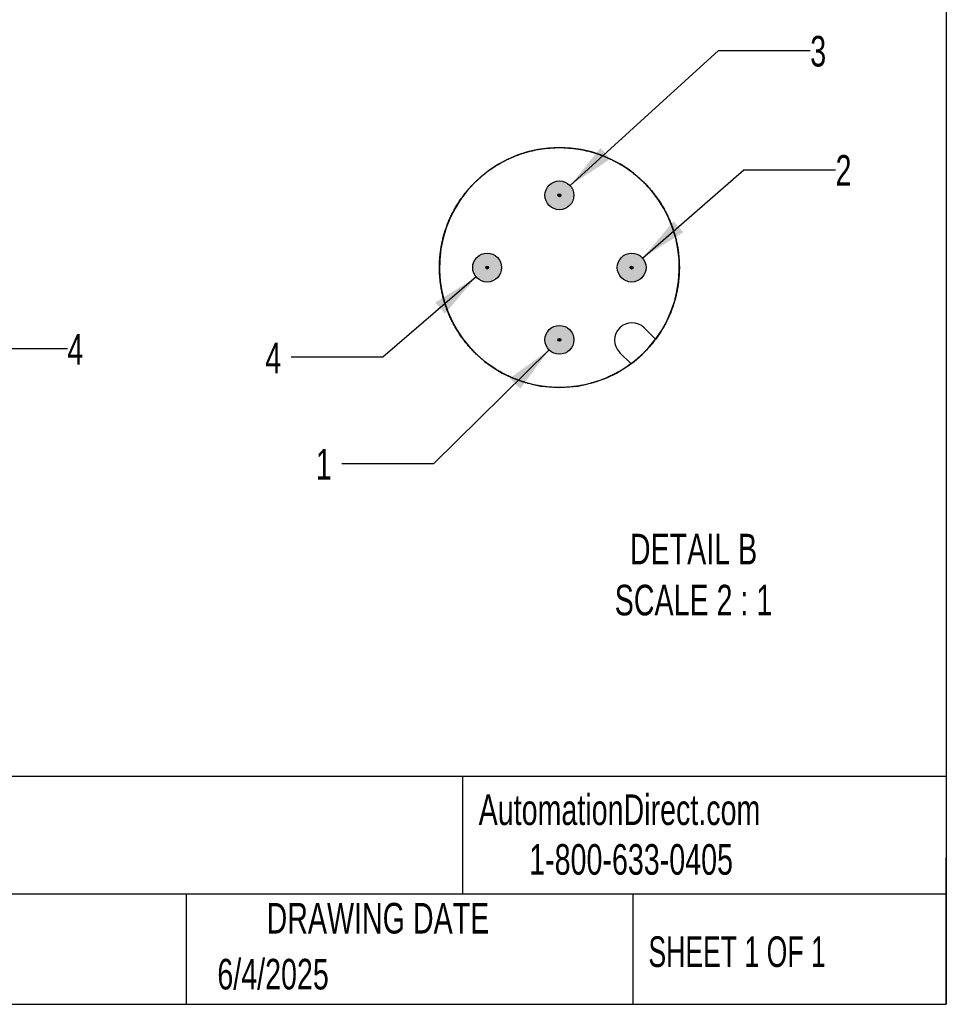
# Model space of a CAD drawing. Header units: millimetres. Extents: x 13 to 546, y 13 to 419.
# Tile 3 of 5: x 418 to 546, y 13 to 149. Entities that reach past the tile are written whole.
import ezdxf

# ---------------------------------------------------------------- set-up
doc = ezdxf.new("R2010")
doc.units = ezdxf.units.MM
doc.header["$LTSCALE"] = 2
doc.linetypes.add('SLD-Solid', pattern=[0])
doc.layers.add('DIMENSIONS', color=140, linetype='SLD-Solid', lineweight=25)
doc.layers.add('TEXT', color=140, linetype='SLD-Solid', lineweight=25)
doc.layers.add('HATCH', color=6, linetype='SLD-Solid')
doc.layers.add('SLD-DEFPOINTS', color=7, linetype='Continuous')
doc.styles.add('SLDTEXTSTYLE0', font='TXT', dxfattribs={"width": 0.7})
doc.styles.add('SLDTEXTSTYLE1', font='TXT', dxfattribs={"width": 0.65})
doc.dimstyles.new('SLDDIMSTYLE4', dxfattribs={"dimtxt": 4.316016, "dimasz": 6.604, "dimexe": 0, "dimexo": 0.0625, "dimgap": 1.079004, "dimtad": 0, "dimtih": 1, "dimtoh": 1, "dimdec": 1, "dimlfac": 0.25, "dimrnd": 1e-09, "dimzin": 12, "dimdsep": 46, "dimtxsty": 'SLDTEXTSTYLE0', "dimsah": 1, "dimcen": 0, "dimadec": 0, "dimazin": 3, "dimtfac": 1, "dimtdec": 1, "dimtofl": 0, "dimtmove": 0, "dimatfit": 3, "dimfxl": 0, "dimfrac": 2, "dimtolj": 1, "dimtzin": 12, "dimarcsym": 0})

# ---------------------------------------------------------------- blocks, each defined once
blk = doc.blocks.new('_D_11')
at = {"layer": 'DIMENSIONS'}
for p, q in [((393.88, 114.58), (411.78, 103.44)), ((411.78, 103.44), (424.48, 103.44))]:
    blk.add_line(p, q, dxfattribs=at)
blk.add_solid([(393.88, 114.58), (398.95, 110.23), (400.03, 111.95)], dxfattribs=at)
at = {"layer": 'DIMENSIONS', "insert": (424.48, 105.47), "char_height": 4.23, "attachment_point": 1, "style": 'SLDTEXTSTYLE0'}
blk.add_mtext('4', dxfattribs=at)
blk = doc.blocks.new('_D_12')
at = {"layer": 'DIMENSIONS'}
for p, q in [((491.13, 103.26), (475.14, 87.51)), ((475.14, 87.51), (462.44, 87.51))]:
    blk.add_line(p, q, dxfattribs=at)
blk.add_solid([(491.13, 103.26), (485.71, 99.35), (487.14, 97.9)], dxfattribs=at)
at = {"layer": 'DIMENSIONS', "insert": (458.85, 89.54), "char_height": 4.23, "attachment_point": 1, "style": 'SLDTEXTSTYLE0'}
blk.add_mtext('1', dxfattribs=at)
blk = doc.blocks.new('_D_13')
at = {"layer": 'DIMENSIONS'}
for p, q in [((481.04, 113.36), (468.15, 102.24)), ((468.15, 102.24), (455.45, 102.24))]:
    blk.add_line(p, q, dxfattribs=at)
blk.add_solid([(481.04, 113.36), (475.38, 109.81), (476.71, 108.27)], dxfattribs=at)
at = {"layer": 'DIMENSIONS', "insert": (451.86, 104.26), "char_height": 4.23, "attachment_point": 1, "style": 'SLDTEXTSTYLE0'}
blk.add_mtext('4', dxfattribs=at)
blk = doc.blocks.new('_D_14')
at = {"layer": 'DIMENSIONS'}
for p, q in [((504.06, 115.98), (518.08, 128.2)), ((518.08, 128.2), (530.78, 128.2))]:
    blk.add_line(p, q, dxfattribs=at)
blk.add_solid([(504.06, 115.98), (509.71, 119.55), (508.37, 121.08)], dxfattribs=at)
at = {"layer": 'DIMENSIONS', "insert": (530.78, 130.23), "char_height": 4.23, "attachment_point": 1, "style": 'SLDTEXTSTYLE0'}
blk.add_mtext('2', dxfattribs=at)
blk = doc.blocks.new('_D_15')
at = {"layer": 'DIMENSIONS'}
for p, q in [((494.04, 126.01), (514.57, 144.69)), ((514.57, 144.69), (527.27, 144.69))]:
    blk.add_line(p, q, dxfattribs=at)
blk.add_solid([(494.04, 126.01), (499.61, 129.7), (498.24, 131.21)], dxfattribs=at)
at = {"layer": 'DIMENSIONS', "insert": (527.27, 146.72), "char_height": 4.23, "attachment_point": 1, "style": 'SLDTEXTSTYLE0'}
blk.add_mtext('3', dxfattribs=at)

msp = doc.modelspace()

# ---------------------------------------------------------------- hatches: boundary and pattern name
at = {"layer": 'HATCH'}
h = msp.add_hatch(color=256, dxfattribs=at)
h.paths.add_polyline_path([(492.76, 124.66), (492.76, 124.67), (492.76, 124.68), (492.75, 124.7), (492.75, 124.71), (492.75, 124.72), (492.75, 124.73), (492.74, 124.74), (492.74, 124.75), (492.73, 124.76), (492.73, 124.76), (492.72, 124.77), (492.72, 124.78), (492.71, 124.79), (492.7, 124.8), (492.7, 124.81), (492.69, 124.81), (492.68, 124.82), (492.67, 124.83), (492.66, 124.83), (492.65, 124.84), (492.64, 124.84), (492.64, 124.85), (492.63, 124.85), (492.62, 124.85), (492.6, 124.86), (492.59, 124.86), (492.58, 124.86), (492.57, 124.86), (492.56, 124.86), (492.55, 124.86), (492.54, 124.86), (492.53, 124.86), (492.52, 124.86), (492.51, 124.86), (492.5, 124.85), (492.49, 124.85), (492.48, 124.85), (492.47, 124.84), (492.46, 124.84), (492.45, 124.83), (492.44, 124.83), (492.43, 124.82), (492.43, 124.81), (492.42, 124.81), (492.41, 124.8), (492.4, 124.79), (492.4, 124.78), (492.39, 124.77), (492.39, 124.76), (492.38, 124.76), (492.38, 124.75), (492.37, 124.74), (492.37, 124.73), (492.36, 124.72), (492.36, 124.71), (492.36, 124.7), (492.36, 124.68), (492.36, 124.67), (492.36, 124.66), (492.36, 124.65), (492.36, 124.64), (492.36, 124.63), (492.36, 124.62), (492.36, 124.61), (492.37, 124.6), (492.37, 124.59), (492.38, 124.58), (492.38, 124.57), (492.39, 124.56), (492.39, 124.55), (492.4, 124.54), (492.4, 124.54), (492.41, 124.53), (492.42, 124.52), (492.43, 124.51), (492.43, 124.51), (492.44, 124.5), (492.45, 124.49), (492.46, 124.49), (492.47, 124.48), (492.48, 124.48), (492.49, 124.48), (492.5, 124.47), (492.51, 124.47), (492.52, 124.47), (492.53, 124.47), (492.54, 124.46), (492.55, 124.46), (492.56, 124.46), (492.57, 124.46), (492.58, 124.47), (492.59, 124.47), (492.6, 124.47), (492.62, 124.47), (492.63, 124.48), (492.64, 124.48), (492.64, 124.48), (492.65, 124.49), (492.66, 124.49), (492.67, 124.5), (492.68, 124.51), (492.69, 124.51), (492.7, 124.52), (492.7, 124.53), (492.71, 124.54), (492.72, 124.54), (492.72, 124.55), (492.73, 124.56), (492.73, 124.57), (492.74, 124.58), (492.74, 124.59), (492.75, 124.6), (492.75, 124.61), (492.75, 124.62), (492.75, 124.63), (492.76, 124.64), (492.76, 124.65)], flags=0)
h.paths.add_polyline_path([(494.55, 124.45), (494.55, 124.56), (494.56, 124.66), (494.55, 124.77), (494.55, 124.88), (494.53, 124.98), (494.51, 125.09), (494.49, 125.19), (494.46, 125.29), (494.42, 125.39), (494.38, 125.49), (494.33, 125.59), (494.28, 125.68), (494.22, 125.77), (494.16, 125.86), (494.1, 125.94), (494.03, 126.02), (493.95, 126.1), (493.87, 126.17), (493.79, 126.24), (493.71, 126.3), (493.62, 126.36), (493.53, 126.41), (493.43, 126.46), (493.34, 126.51), (493.24, 126.54), (493.13, 126.58), (493.03, 126.61), (492.93, 126.63), (492.82, 126.65), (492.72, 126.66), (492.61, 126.66), (492.5, 126.66), (492.4, 126.66), (492.29, 126.65), (492.19, 126.63), (492.08, 126.61), (491.98, 126.58), (491.88, 126.54), (491.78, 126.51), (491.68, 126.46), (491.59, 126.41), (491.5, 126.36), (491.41, 126.3), (491.32, 126.24), (491.24, 126.17), (491.16, 126.1), (491.09, 126.02), (491.02, 125.94), (490.95, 125.86), (490.89, 125.77), (490.83, 125.68), (490.78, 125.59), (490.74, 125.49), (490.69, 125.39), (490.66, 125.29), (490.63, 125.19), (490.6, 125.09), (490.58, 124.98), (490.57, 124.88), (490.56, 124.77), (490.56, 124.66), (490.56, 124.56), (490.57, 124.45), (490.58, 124.35), (490.6, 124.24), (490.63, 124.14), (490.66, 124.04), (490.69, 123.93), (490.74, 123.84), (490.78, 123.74), (490.83, 123.65), (490.89, 123.56), (490.95, 123.47), (491.02, 123.39), (491.09, 123.31), (491.16, 123.23), (491.24, 123.16), (491.32, 123.09), (491.41, 123.03), (491.5, 122.97), (491.59, 122.91), (491.68, 122.86), (491.78, 122.82), (491.88, 122.78), (491.98, 122.75), (492.08, 122.72), (492.19, 122.7), (492.29, 122.68), (492.4, 122.67), (492.5, 122.66), (492.61, 122.66), (492.72, 122.67), (492.82, 122.68), (492.93, 122.7), (493.03, 122.72), (493.13, 122.75), (493.24, 122.78), (493.34, 122.82), (493.43, 122.86), (493.53, 122.91), (493.62, 122.97), (493.71, 123.03), (493.79, 123.09), (493.87, 123.16), (493.95, 123.23), (494.03, 123.31), (494.1, 123.39), (494.16, 123.47), (494.22, 123.56), (494.28, 123.65), (494.33, 123.74), (494.38, 123.84), (494.42, 123.93), (494.46, 124.04), (494.49, 124.14), (494.51, 124.24), (494.53, 124.35)], flags=0)
for points in [[(492.76, 124.64), (492.76, 124.65), (492.76, 124.66), (492.76, 124.67), (492.76, 124.68), (492.75, 124.7), (492.75, 124.71), (492.75, 124.72), (492.75, 124.73), (492.74, 124.74), (492.74, 124.75), (492.73, 124.76), (492.73, 124.76), (492.72, 124.77), (492.72, 124.78), (492.71, 124.79), (492.7, 124.8), (492.7, 124.81), (492.69, 124.81), (492.68, 124.82), (492.67, 124.83), (492.66, 124.83), (492.65, 124.84), (492.64, 124.84), (492.64, 124.85), (492.63, 124.85), (492.62, 124.85), (492.6, 124.86), (492.59, 124.86), (492.58, 124.86), (492.57, 124.86), (492.56, 124.86), (492.55, 124.86), (492.54, 124.86), (492.53, 124.86), (492.52, 124.86), (492.51, 124.86), (492.5, 124.85), (492.49, 124.85), (492.48, 124.85), (492.47, 124.84), (492.46, 124.84), (492.45, 124.83), (492.44, 124.83), (492.43, 124.82), (492.43, 124.81), (492.42, 124.81), (492.41, 124.8), (492.4, 124.79), (492.4, 124.78), (492.39, 124.77), (492.39, 124.76), (492.38, 124.76), (492.38, 124.75), (492.37, 124.74), (492.37, 124.73), (492.36, 124.72), (492.36, 124.71), (492.36, 124.7), (492.36, 124.68), (492.36, 124.67), (492.36, 124.66), (492.36, 124.65), (492.36, 124.64), (492.36, 124.63), (492.36, 124.62), (492.36, 124.61), (492.37, 124.6), (492.37, 124.59), (492.38, 124.58), (492.38, 124.57), (492.39, 124.56), (492.39, 124.55), (492.4, 124.54), (492.4, 124.54), (492.41, 124.53), (492.42, 124.52), (492.43, 124.51), (492.43, 124.51), (492.44, 124.5), (492.45, 124.49), (492.46, 124.49), (492.47, 124.48), (492.48, 124.48), (492.49, 124.48), (492.5, 124.47), (492.51, 124.47), (492.52, 124.47), (492.53, 124.47), (492.54, 124.46), (492.55, 124.46), (492.56, 124.46), (492.57, 124.46), (492.58, 124.47), (492.59, 124.47), (492.6, 124.47), (492.62, 124.47), (492.63, 124.48), (492.64, 124.48), (492.64, 124.48), (492.65, 124.49), (492.66, 124.49), (492.67, 124.5), (492.68, 124.51), (492.69, 124.51), (492.7, 124.52), (492.7, 124.53), (492.71, 124.54), (492.72, 124.54), (492.72, 124.55), (492.73, 124.56), (492.73, 124.57), (492.74, 124.58), (492.74, 124.59), (492.75, 124.6), (492.75, 124.61), (492.75, 124.62), (492.75, 124.63)], [(482.76, 114.64), (482.76, 114.65), (482.76, 114.66), (482.76, 114.67), (482.76, 114.68), (482.75, 114.7), (482.75, 114.71), (482.75, 114.72), (482.75, 114.73), (482.74, 114.74), (482.74, 114.75), (482.73, 114.76), (482.73, 114.76), (482.72, 114.77), (482.72, 114.78), (482.71, 114.79), (482.7, 114.8), (482.7, 114.81), (482.69, 114.81), (482.68, 114.82), (482.67, 114.83), (482.66, 114.83), (482.65, 114.84), (482.64, 114.84), (482.64, 114.85), (482.63, 114.85), (482.62, 114.85), (482.6, 114.86), (482.59, 114.86), (482.58, 114.86), (482.57, 114.86), (482.56, 114.86), (482.55, 114.86), (482.54, 114.86), (482.53, 114.86), (482.52, 114.86), (482.51, 114.86), (482.5, 114.85), (482.49, 114.85), (482.48, 114.85), (482.47, 114.84), (482.46, 114.84), (482.45, 114.83), (482.44, 114.83), (482.43, 114.82), (482.43, 114.81), (482.42, 114.81), (482.41, 114.8), (482.4, 114.79), (482.4, 114.78), (482.39, 114.77), (482.39, 114.76), (482.38, 114.76), (482.38, 114.75), (482.37, 114.74), (482.37, 114.73), (482.36, 114.72), (482.36, 114.71), (482.36, 114.7), (482.36, 114.68), (482.36, 114.67), (482.36, 114.66), (482.36, 114.65), (482.36, 114.64), (482.36, 114.63), (482.36, 114.62), (482.36, 114.61), (482.37, 114.6), (482.37, 114.59), (482.38, 114.58), (482.38, 114.57), (482.39, 114.56), (482.39, 114.55), (482.4, 114.54), (482.4, 114.54), (482.41, 114.53), (482.42, 114.52), (482.43, 114.51), (482.43, 114.51), (482.44, 114.5), (482.45, 114.49), (482.46, 114.49), (482.47, 114.48), (482.48, 114.48), (482.49, 114.48), (482.5, 114.47), (482.51, 114.47), (482.52, 114.47), (482.53, 114.47), (482.54, 114.46), (482.55, 114.46), (482.56, 114.46), (482.57, 114.46), (482.58, 114.47), (482.59, 114.47), (482.6, 114.47), (482.62, 114.47), (482.63, 114.48), (482.64, 114.48), (482.64, 114.48), (482.65, 114.49), (482.66, 114.49), (482.67, 114.5), (482.68, 114.51), (482.69, 114.51), (482.7, 114.52), (482.7, 114.53), (482.71, 114.54), (482.72, 114.54), (482.72, 114.55), (482.73, 114.56), (482.73, 114.57), (482.74, 114.58), (482.74, 114.59), (482.75, 114.6), (482.75, 114.61), (482.75, 114.62), (482.75, 114.63)], [(502.76, 114.64), (502.76, 114.65), (502.76, 114.66), (502.76, 114.67), (502.76, 114.68), (502.75, 114.7), (502.75, 114.71), (502.75, 114.72), (502.75, 114.73), (502.74, 114.74), (502.74, 114.75), (502.73, 114.76), (502.73, 114.76), (502.72, 114.77), (502.72, 114.78), (502.71, 114.79), (502.7, 114.8), (502.7, 114.81), (502.69, 114.81), (502.68, 114.82), (502.67, 114.83), (502.66, 114.83), (502.65, 114.84), (502.64, 114.84), (502.64, 114.85), (502.63, 114.85), (502.62, 114.85), (502.6, 114.86), (502.59, 114.86), (502.58, 114.86), (502.57, 114.86), (502.56, 114.86), (502.55, 114.86), (502.54, 114.86), (502.53, 114.86), (502.52, 114.86), (502.51, 114.86), (502.5, 114.85), (502.49, 114.85), (502.48, 114.85), (502.47, 114.84), (502.46, 114.84), (502.45, 114.83), (502.44, 114.83), (502.43, 114.82), (502.43, 114.81), (502.42, 114.81), (502.41, 114.8), (502.4, 114.79), (502.4, 114.78), (502.39, 114.77), (502.39, 114.76), (502.38, 114.76), (502.38, 114.75), (502.37, 114.74), (502.37, 114.73), (502.36, 114.72), (502.36, 114.71), (502.36, 114.7), (502.36, 114.68), (502.36, 114.67), (502.36, 114.66), (502.36, 114.65), (502.36, 114.64), (502.36, 114.63), (502.36, 114.62), (502.36, 114.61), (502.37, 114.6), (502.37, 114.59), (502.38, 114.58), (502.38, 114.57), (502.39, 114.56), (502.39, 114.55), (502.4, 114.54), (502.4, 114.54), (502.41, 114.53), (502.42, 114.52), (502.43, 114.51), (502.43, 114.51), (502.44, 114.5), (502.45, 114.49), (502.46, 114.49), (502.47, 114.48), (502.48, 114.48), (502.49, 114.48), (502.5, 114.47), (502.51, 114.47), (502.52, 114.47), (502.53, 114.47), (502.54, 114.46), (502.55, 114.46), (502.56, 114.46), (502.57, 114.46), (502.58, 114.47), (502.59, 114.47), (502.6, 114.47), (502.62, 114.47), (502.63, 114.48), (502.64, 114.48), (502.64, 114.48), (502.65, 114.49), (502.66, 114.49), (502.67, 114.5), (502.68, 114.51), (502.69, 114.51), (502.7, 114.52), (502.7, 114.53), (502.71, 114.54), (502.72, 114.54), (502.72, 114.55), (502.73, 114.56), (502.73, 114.57), (502.74, 114.58), (502.74, 114.59), (502.75, 114.6), (502.75, 114.61), (502.75, 114.62), (502.75, 114.63)], [(492.76, 104.64), (492.76, 104.65), (492.76, 104.66), (492.76, 104.67), (492.76, 104.68), (492.75, 104.7), (492.75, 104.71), (492.75, 104.72), (492.75, 104.73), (492.74, 104.74), (492.74, 104.75), (492.73, 104.76), (492.73, 104.76), (492.72, 104.77), (492.72, 104.78), (492.71, 104.79), (492.7, 104.8), (492.7, 104.81), (492.69, 104.81), (492.68, 104.82), (492.67, 104.83), (492.66, 104.83), (492.65, 104.84), (492.64, 104.84), (492.64, 104.85), (492.63, 104.85), (492.62, 104.85), (492.6, 104.86), (492.59, 104.86), (492.58, 104.86), (492.57, 104.86), (492.56, 104.86), (492.55, 104.86), (492.54, 104.86), (492.53, 104.86), (492.52, 104.86), (492.51, 104.86), (492.5, 104.85), (492.49, 104.85), (492.48, 104.85), (492.47, 104.84), (492.46, 104.84), (492.45, 104.83), (492.44, 104.83), (492.43, 104.82), (492.43, 104.81), (492.42, 104.81), (492.41, 104.8), (492.4, 104.79), (492.4, 104.78), (492.39, 104.77), (492.39, 104.76), (492.38, 104.76), (492.38, 104.75), (492.37, 104.74), (492.37, 104.73), (492.36, 104.72), (492.36, 104.71), (492.36, 104.7), (492.36, 104.68), (492.36, 104.67), (492.36, 104.66), (492.36, 104.65), (492.36, 104.64), (492.36, 104.63), (492.36, 104.62), (492.36, 104.61), (492.37, 104.6), (492.37, 104.59), (492.38, 104.58), (492.38, 104.57), (492.39, 104.56), (492.39, 104.55), (492.4, 104.54), (492.4, 104.54), (492.41, 104.53), (492.42, 104.52), (492.43, 104.51), (492.43, 104.51), (492.44, 104.5), (492.45, 104.49), (492.46, 104.49), (492.47, 104.48), (492.48, 104.48), (492.49, 104.48), (492.5, 104.47), (492.51, 104.47), (492.52, 104.47), (492.53, 104.47), (492.54, 104.46), (492.55, 104.46), (492.56, 104.46), (492.57, 104.46), (492.58, 104.47), (492.59, 104.47), (492.6, 104.47), (492.62, 104.47), (492.63, 104.48), (492.64, 104.48), (492.64, 104.48), (492.65, 104.49), (492.66, 104.49), (492.67, 104.5), (492.68, 104.51), (492.69, 104.51), (492.7, 104.52), (492.7, 104.53), (492.71, 104.54), (492.72, 104.54), (492.72, 104.55), (492.73, 104.56), (492.73, 104.57), (492.74, 104.58), (492.74, 104.59), (492.75, 104.6), (492.75, 104.61), (492.75, 104.62), (492.75, 104.63)]]:
    msp.add_hatch(color=256, dxfattribs=at).paths.add_polyline_path(points, flags=0)
h = msp.add_hatch(color=256, dxfattribs=at)
h.paths.add_polyline_path([(482.76, 114.66), (482.76, 114.67), (482.76, 114.68), (482.75, 114.7), (482.75, 114.71), (482.75, 114.72), (482.75, 114.73), (482.74, 114.74), (482.74, 114.75), (482.73, 114.76), (482.73, 114.76), (482.72, 114.77), (482.72, 114.78), (482.71, 114.79), (482.7, 114.8), (482.7, 114.81), (482.69, 114.81), (482.68, 114.82), (482.67, 114.83), (482.66, 114.83), (482.65, 114.84), (482.64, 114.84), (482.64, 114.85), (482.63, 114.85), (482.62, 114.85), (482.6, 114.86), (482.59, 114.86), (482.58, 114.86), (482.57, 114.86), (482.56, 114.86), (482.55, 114.86), (482.54, 114.86), (482.53, 114.86), (482.52, 114.86), (482.51, 114.86), (482.5, 114.85), (482.49, 114.85), (482.48, 114.85), (482.47, 114.84), (482.46, 114.84), (482.45, 114.83), (482.44, 114.83), (482.43, 114.82), (482.43, 114.81), (482.42, 114.81), (482.41, 114.8), (482.4, 114.79), (482.4, 114.78), (482.39, 114.77), (482.39, 114.76), (482.38, 114.76), (482.38, 114.75), (482.37, 114.74), (482.37, 114.73), (482.36, 114.72), (482.36, 114.71), (482.36, 114.7), (482.36, 114.68), (482.36, 114.67), (482.36, 114.66), (482.36, 114.65), (482.36, 114.64), (482.36, 114.63), (482.36, 114.62), (482.36, 114.61), (482.37, 114.6), (482.37, 114.59), (482.38, 114.58), (482.38, 114.57), (482.39, 114.56), (482.39, 114.55), (482.4, 114.54), (482.4, 114.54), (482.41, 114.53), (482.42, 114.52), (482.43, 114.51), (482.43, 114.51), (482.44, 114.5), (482.45, 114.49), (482.46, 114.49), (482.47, 114.48), (482.48, 114.48), (482.49, 114.48), (482.5, 114.47), (482.51, 114.47), (482.52, 114.47), (482.53, 114.47), (482.54, 114.46), (482.55, 114.46), (482.56, 114.46), (482.57, 114.46), (482.58, 114.47), (482.59, 114.47), (482.6, 114.47), (482.62, 114.47), (482.63, 114.48), (482.64, 114.48), (482.64, 114.48), (482.65, 114.49), (482.66, 114.49), (482.67, 114.5), (482.68, 114.51), (482.69, 114.51), (482.7, 114.52), (482.7, 114.53), (482.71, 114.54), (482.72, 114.54), (482.72, 114.55), (482.73, 114.56), (482.73, 114.57), (482.74, 114.58), (482.74, 114.59), (482.75, 114.6), (482.75, 114.61), (482.75, 114.62), (482.75, 114.63), (482.76, 114.64), (482.76, 114.65)], flags=0)
h.paths.add_polyline_path([(484.55, 114.45), (484.55, 114.56), (484.56, 114.66), (484.55, 114.77), (484.55, 114.88), (484.53, 114.98), (484.51, 115.09), (484.49, 115.19), (484.46, 115.29), (484.42, 115.39), (484.38, 115.49), (484.33, 115.59), (484.28, 115.68), (484.22, 115.77), (484.16, 115.86), (484.1, 115.94), (484.03, 116.02), (483.95, 116.1), (483.87, 116.17), (483.79, 116.24), (483.71, 116.3), (483.62, 116.36), (483.53, 116.41), (483.43, 116.46), (483.34, 116.51), (483.24, 116.54), (483.13, 116.58), (483.03, 116.61), (482.93, 116.63), (482.82, 116.65), (482.72, 116.66), (482.61, 116.66), (482.5, 116.66), (482.4, 116.66), (482.29, 116.65), (482.19, 116.63), (482.08, 116.61), (481.98, 116.58), (481.88, 116.54), (481.78, 116.51), (481.68, 116.46), (481.59, 116.41), (481.5, 116.36), (481.41, 116.3), (481.32, 116.24), (481.24, 116.17), (481.16, 116.1), (481.09, 116.02), (481.02, 115.94), (480.95, 115.86), (480.89, 115.77), (480.83, 115.68), (480.78, 115.59), (480.74, 115.49), (480.69, 115.39), (480.66, 115.29), (480.63, 115.19), (480.6, 115.09), (480.58, 114.98), (480.57, 114.88), (480.56, 114.77), (480.56, 114.66), (480.56, 114.56), (480.57, 114.45), (480.58, 114.35), (480.6, 114.24), (480.63, 114.14), (480.66, 114.04), (480.69, 113.93), (480.74, 113.84), (480.78, 113.74), (480.83, 113.65), (480.89, 113.56), (480.95, 113.47), (481.02, 113.39), (481.09, 113.31), (481.16, 113.23), (481.24, 113.16), (481.32, 113.09), (481.41, 113.03), (481.5, 112.97), (481.59, 112.91), (481.68, 112.86), (481.78, 112.82), (481.88, 112.78), (481.98, 112.75), (482.08, 112.72), (482.19, 112.7), (482.29, 112.68), (482.4, 112.67), (482.5, 112.66), (482.61, 112.66), (482.72, 112.67), (482.82, 112.68), (482.93, 112.7), (483.03, 112.72), (483.13, 112.75), (483.24, 112.78), (483.34, 112.82), (483.43, 112.86), (483.53, 112.91), (483.62, 112.97), (483.71, 113.03), (483.79, 113.09), (483.87, 113.16), (483.95, 113.23), (484.03, 113.31), (484.1, 113.39), (484.16, 113.47), (484.22, 113.56), (484.28, 113.65), (484.33, 113.74), (484.38, 113.84), (484.42, 113.93), (484.46, 114.04), (484.49, 114.14), (484.51, 114.24), (484.53, 114.35)], flags=0)
h = msp.add_hatch(color=256, dxfattribs=at)
h.paths.add_polyline_path([(502.76, 114.66), (502.76, 114.67), (502.76, 114.68), (502.75, 114.7), (502.75, 114.71), (502.75, 114.72), (502.75, 114.73), (502.74, 114.74), (502.74, 114.75), (502.73, 114.76), (502.73, 114.76), (502.72, 114.77), (502.72, 114.78), (502.71, 114.79), (502.7, 114.8), (502.7, 114.81), (502.69, 114.81), (502.68, 114.82), (502.67, 114.83), (502.66, 114.83), (502.65, 114.84), (502.64, 114.84), (502.64, 114.85), (502.63, 114.85), (502.62, 114.85), (502.6, 114.86), (502.59, 114.86), (502.58, 114.86), (502.57, 114.86), (502.56, 114.86), (502.55, 114.86), (502.54, 114.86), (502.53, 114.86), (502.52, 114.86), (502.51, 114.86), (502.5, 114.85), (502.49, 114.85), (502.48, 114.85), (502.47, 114.84), (502.46, 114.84), (502.45, 114.83), (502.44, 114.83), (502.43, 114.82), (502.43, 114.81), (502.42, 114.81), (502.41, 114.8), (502.4, 114.79), (502.4, 114.78), (502.39, 114.77), (502.39, 114.76), (502.38, 114.76), (502.38, 114.75), (502.37, 114.74), (502.37, 114.73), (502.36, 114.72), (502.36, 114.71), (502.36, 114.7), (502.36, 114.68), (502.36, 114.67), (502.36, 114.66), (502.36, 114.65), (502.36, 114.64), (502.36, 114.63), (502.36, 114.62), (502.36, 114.61), (502.37, 114.6), (502.37, 114.59), (502.38, 114.58), (502.38, 114.57), (502.39, 114.56), (502.39, 114.55), (502.4, 114.54), (502.4, 114.54), (502.41, 114.53), (502.42, 114.52), (502.43, 114.51), (502.43, 114.51), (502.44, 114.5), (502.45, 114.49), (502.46, 114.49), (502.47, 114.48), (502.48, 114.48), (502.49, 114.48), (502.5, 114.47), (502.51, 114.47), (502.52, 114.47), (502.53, 114.47), (502.54, 114.46), (502.55, 114.46), (502.56, 114.46), (502.57, 114.46), (502.58, 114.47), (502.59, 114.47), (502.6, 114.47), (502.62, 114.47), (502.63, 114.48), (502.64, 114.48), (502.64, 114.48), (502.65, 114.49), (502.66, 114.49), (502.67, 114.5), (502.68, 114.51), (502.69, 114.51), (502.7, 114.52), (502.7, 114.53), (502.71, 114.54), (502.72, 114.54), (502.72, 114.55), (502.73, 114.56), (502.73, 114.57), (502.74, 114.58), (502.74, 114.59), (502.75, 114.6), (502.75, 114.61), (502.75, 114.62), (502.75, 114.63), (502.76, 114.64), (502.76, 114.65)], flags=0)
h.paths.add_polyline_path([(504.55, 114.45), (504.55, 114.56), (504.56, 114.66), (504.55, 114.77), (504.55, 114.88), (504.53, 114.98), (504.51, 115.09), (504.49, 115.19), (504.46, 115.29), (504.42, 115.39), (504.38, 115.49), (504.33, 115.59), (504.28, 115.68), (504.22, 115.77), (504.16, 115.86), (504.1, 115.94), (504.03, 116.02), (503.95, 116.1), (503.87, 116.17), (503.79, 116.24), (503.71, 116.3), (503.62, 116.36), (503.53, 116.41), (503.43, 116.46), (503.34, 116.51), (503.24, 116.54), (503.13, 116.58), (503.03, 116.61), (502.93, 116.63), (502.82, 116.65), (502.72, 116.66), (502.61, 116.66), (502.5, 116.66), (502.4, 116.66), (502.29, 116.65), (502.19, 116.63), (502.08, 116.61), (501.98, 116.58), (501.88, 116.54), (501.78, 116.51), (501.68, 116.46), (501.59, 116.41), (501.5, 116.36), (501.41, 116.3), (501.32, 116.24), (501.24, 116.17), (501.16, 116.1), (501.09, 116.02), (501.02, 115.94), (500.95, 115.86), (500.89, 115.77), (500.83, 115.68), (500.78, 115.59), (500.74, 115.49), (500.69, 115.39), (500.66, 115.29), (500.63, 115.19), (500.6, 115.09), (500.58, 114.98), (500.57, 114.88), (500.56, 114.77), (500.56, 114.66), (500.56, 114.56), (500.57, 114.45), (500.58, 114.35), (500.6, 114.24), (500.63, 114.14), (500.66, 114.04), (500.69, 113.93), (500.74, 113.84), (500.78, 113.74), (500.83, 113.65), (500.89, 113.56), (500.95, 113.47), (501.02, 113.39), (501.09, 113.31), (501.16, 113.23), (501.24, 113.16), (501.32, 113.09), (501.41, 113.03), (501.5, 112.97), (501.59, 112.91), (501.68, 112.86), (501.78, 112.82), (501.88, 112.78), (501.98, 112.75), (502.08, 112.72), (502.19, 112.7), (502.29, 112.68), (502.4, 112.67), (502.5, 112.66), (502.61, 112.66), (502.72, 112.67), (502.82, 112.68), (502.93, 112.7), (503.03, 112.72), (503.13, 112.75), (503.24, 112.78), (503.34, 112.82), (503.43, 112.86), (503.53, 112.91), (503.62, 112.97), (503.71, 113.03), (503.79, 113.09), (503.87, 113.16), (503.95, 113.23), (504.03, 113.31), (504.1, 113.39), (504.16, 113.47), (504.22, 113.56), (504.28, 113.65), (504.33, 113.74), (504.38, 113.84), (504.42, 113.93), (504.46, 114.04), (504.49, 114.14), (504.51, 114.24), (504.53, 114.35)], flags=0)
h = msp.add_hatch(color=256, dxfattribs=at)
h.paths.add_polyline_path([(492.76, 104.66), (492.76, 104.67), (492.76, 104.68), (492.75, 104.7), (492.75, 104.71), (492.75, 104.72), (492.75, 104.73), (492.74, 104.74), (492.74, 104.75), (492.73, 104.76), (492.73, 104.76), (492.72, 104.77), (492.72, 104.78), (492.71, 104.79), (492.7, 104.8), (492.7, 104.81), (492.69, 104.81), (492.68, 104.82), (492.67, 104.83), (492.66, 104.83), (492.65, 104.84), (492.64, 104.84), (492.64, 104.85), (492.63, 104.85), (492.62, 104.85), (492.6, 104.86), (492.59, 104.86), (492.58, 104.86), (492.57, 104.86), (492.56, 104.86), (492.55, 104.86), (492.54, 104.86), (492.53, 104.86), (492.52, 104.86), (492.51, 104.86), (492.5, 104.85), (492.49, 104.85), (492.48, 104.85), (492.47, 104.84), (492.46, 104.84), (492.45, 104.83), (492.44, 104.83), (492.43, 104.82), (492.43, 104.81), (492.42, 104.81), (492.41, 104.8), (492.4, 104.79), (492.4, 104.78), (492.39, 104.77), (492.39, 104.76), (492.38, 104.76), (492.38, 104.75), (492.37, 104.74), (492.37, 104.73), (492.36, 104.72), (492.36, 104.71), (492.36, 104.7), (492.36, 104.68), (492.36, 104.67), (492.36, 104.66), (492.36, 104.65), (492.36, 104.64), (492.36, 104.63), (492.36, 104.62), (492.36, 104.61), (492.37, 104.6), (492.37, 104.59), (492.38, 104.58), (492.38, 104.57), (492.39, 104.56), (492.39, 104.55), (492.4, 104.54), (492.4, 104.54), (492.41, 104.53), (492.42, 104.52), (492.43, 104.51), (492.43, 104.51), (492.44, 104.5), (492.45, 104.49), (492.46, 104.49), (492.47, 104.48), (492.48, 104.48), (492.49, 104.48), (492.5, 104.47), (492.51, 104.47), (492.52, 104.47), (492.53, 104.47), (492.54, 104.46), (492.55, 104.46), (492.56, 104.46), (492.57, 104.46), (492.58, 104.47), (492.59, 104.47), (492.6, 104.47), (492.62, 104.47), (492.63, 104.48), (492.64, 104.48), (492.64, 104.48), (492.65, 104.49), (492.66, 104.49), (492.67, 104.5), (492.68, 104.51), (492.69, 104.51), (492.7, 104.52), (492.7, 104.53), (492.71, 104.54), (492.72, 104.54), (492.72, 104.55), (492.73, 104.56), (492.73, 104.57), (492.74, 104.58), (492.74, 104.59), (492.75, 104.6), (492.75, 104.61), (492.75, 104.62), (492.75, 104.63), (492.76, 104.64), (492.76, 104.65)], flags=0)
h.paths.add_polyline_path([(494.55, 104.45), (494.55, 104.56), (494.56, 104.66), (494.55, 104.77), (494.55, 104.88), (494.53, 104.98), (494.51, 105.09), (494.49, 105.19), (494.46, 105.29), (494.42, 105.39), (494.38, 105.49), (494.33, 105.59), (494.28, 105.68), (494.22, 105.77), (494.16, 105.86), (494.1, 105.94), (494.03, 106.02), (493.95, 106.1), (493.87, 106.17), (493.79, 106.24), (493.71, 106.3), (493.62, 106.36), (493.53, 106.41), (493.43, 106.46), (493.34, 106.51), (493.24, 106.54), (493.13, 106.58), (493.03, 106.61), (492.93, 106.63), (492.82, 106.65), (492.72, 106.66), (492.61, 106.66), (492.5, 106.66), (492.4, 106.66), (492.29, 106.65), (492.19, 106.63), (492.08, 106.61), (491.98, 106.58), (491.88, 106.54), (491.78, 106.51), (491.68, 106.46), (491.59, 106.41), (491.5, 106.36), (491.41, 106.3), (491.32, 106.24), (491.24, 106.17), (491.16, 106.1), (491.09, 106.02), (491.02, 105.94), (490.95, 105.86), (490.89, 105.77), (490.83, 105.68), (490.78, 105.59), (490.74, 105.49), (490.69, 105.39), (490.66, 105.29), (490.63, 105.19), (490.6, 105.09), (490.58, 104.98), (490.57, 104.88), (490.56, 104.77), (490.56, 104.66), (490.56, 104.56), (490.57, 104.45), (490.58, 104.35), (490.6, 104.24), (490.63, 104.14), (490.66, 104.04), (490.69, 103.93), (490.74, 103.84), (490.78, 103.74), (490.83, 103.65), (490.89, 103.56), (490.95, 103.47), (491.02, 103.39), (491.09, 103.31), (491.16, 103.23), (491.24, 103.16), (491.32, 103.09), (491.41, 103.03), (491.5, 102.97), (491.59, 102.91), (491.68, 102.86), (491.78, 102.82), (491.88, 102.78), (491.98, 102.75), (492.08, 102.72), (492.19, 102.7), (492.29, 102.68), (492.4, 102.67), (492.5, 102.66), (492.61, 102.66), (492.72, 102.67), (492.82, 102.68), (492.93, 102.7), (493.03, 102.72), (493.13, 102.75), (493.24, 102.78), (493.34, 102.82), (493.43, 102.86), (493.53, 102.91), (493.62, 102.97), (493.71, 103.03), (493.79, 103.09), (493.87, 103.16), (493.95, 103.23), (494.03, 103.31), (494.1, 103.39), (494.16, 103.47), (494.22, 103.56), (494.28, 103.65), (494.33, 103.74), (494.38, 103.84), (494.42, 103.93), (494.46, 104.04), (494.49, 104.14), (494.51, 104.24), (494.53, 104.35)], flags=0)

# ---------------------------------------------------------------- linework, layer by layer
for p, q in [((504.3, 106.32), (505.87, 104.75)), ((502.48, 101.35), (500.9, 102.93)), ((487.43, 98.88), (489.96, 98.27)), ((495.15, 98.27), (497.69, 98.88))]:
    msp.add_line(p, q)
at = {"flags": 128}
msp.add_lwpolyline([(489.96, 98.27), (492.56, 98.06), (495.15, 98.27)], dxfattribs=at)
for centre, radius in [((492.56, 124.66), 2), ((492.56, 124.66), 0.2), ((482.56, 114.66), 2), ((502.56, 114.66), 2), ((482.56, 114.66), 0.2), ((502.56, 114.66), 0.2), ((492.56, 104.66), 2), ((492.56, 104.66), 0.2)]:
    msp.add_circle(centre, radius)
for centre, radius, start, end in [((492.56, 114.66), 16.6, 90, 252), ((492.56, 114.66), 16.6, 288, 90), ((502.6, 104.62), 2.4, 45, 225)]:
    msp.add_arc(centre, radius, start, end)
at = {"layer": 'SLD-DEFPOINTS', "flags": 128}
msp.add_lwpolyline([(509.16, 114.66), (509.16, 114.66), (509.16, 114.5), (509.15, 114.34), (509.15, 114.17), (509.14, 114.01), (509.14, 113.85), (509.13, 113.69), (509.12, 113.52), (509.11, 113.36), (509.09, 113.2), (509.08, 113.04), (509.06, 112.87), (509.04, 112.71), (509.02, 112.55), (509, 112.39), (508.98, 112.23), (508.95, 112.07), (508.95, 112.07), (508.93, 111.91), (508.9, 111.75), (508.87, 111.58), (508.84, 111.42), (508.81, 111.27), (508.77, 111.11), (508.74, 110.95), (508.7, 110.79), (508.66, 110.63), (508.62, 110.47), (508.58, 110.31), (508.53, 110.16), (508.49, 110), (508.44, 109.84), (508.39, 109.69), (508.35, 109.53), (508.35, 109.53), (508.29, 109.38), (508.24, 109.22), (508.19, 109.07), (508.13, 108.92), (508.07, 108.77), (508.02, 108.61), (507.96, 108.46), (507.89, 108.31), (507.83, 108.16), (507.77, 108.01), (507.7, 107.86), (507.63, 107.71), (507.56, 107.57), (507.49, 107.42), (507.42, 107.27), (507.35, 107.13), (507.27, 106.98), (507.2, 106.84), (507.12, 106.69), (507.04, 106.55), (506.96, 106.41), (506.88, 106.27), (506.8, 106.13), (506.71, 105.99), (506.63, 105.85), (506.54, 105.71), (506.45, 105.58), (506.36, 105.44), (506.27, 105.31), (506.18, 105.17), (506.08, 105.04), (505.99, 104.91), (505.89, 104.77), (505.79, 104.64), (505.69, 104.51), (505.59, 104.39), (505.49, 104.26), (505.39, 104.13), (505.29, 104.01), (505.18, 103.88), (505.07, 103.76), (504.97, 103.64), (504.86, 103.52), (504.75, 103.4), (504.64, 103.28), (504.52, 103.16), (504.41, 103.04), (504.3, 102.93), (504.18, 102.81), (504.06, 102.7), (503.94, 102.58), (503.83, 102.47), (503.71, 102.36), (503.58, 102.25), (503.46, 102.15), (503.34, 102.04), (503.21, 101.94), (503.09, 101.83), (502.96, 101.73), (502.83, 101.63), (502.71, 101.53), (502.58, 101.43), (502.45, 101.33), (502.31, 101.23), (502.18, 101.14), (502.05, 101.04), (501.92, 100.95), (501.78, 100.86), (501.64, 100.77), (501.51, 100.68), (501.37, 100.6), (501.23, 100.51), (501.09, 100.42), (500.95, 100.34), (500.81, 100.26), (500.67, 100.18), (500.53, 100.1), (500.38, 100.02), (500.24, 99.95), (500.09, 99.87), (500.09, 99.87), (499.95, 99.8), (499.8, 99.73), (499.65, 99.66), (499.51, 99.59), (499.36, 99.52), (499.21, 99.45), (499.06, 99.39), (498.91, 99.33), (498.76, 99.27), (498.61, 99.21), (498.46, 99.15), (498.3, 99.09), (498.15, 99.03), (498, 98.98), (497.84, 98.93), (497.69, 98.88), (497.69, 98.88), (497.53, 98.83), (497.38, 98.78), (497.22, 98.73), (497.06, 98.69), (496.91, 98.64), (496.75, 98.6), (496.59, 98.56), (496.43, 98.52), (496.27, 98.48), (496.11, 98.45), (495.96, 98.41), (495.8, 98.38), (495.64, 98.35), (495.48, 98.32), (495.32, 98.29), (495.15, 98.27), (495.15, 98.27), (494.99, 98.24), (494.83, 98.22), (494.67, 98.2), (494.51, 98.18), (494.35, 98.16), (494.18, 98.14), (494.02, 98.13), (493.86, 98.11), (493.7, 98.1), (493.53, 98.09), (493.37, 98.08), (493.21, 98.08), (493.05, 98.07), (492.88, 98.07), (492.72, 98.06), (492.56, 98.06), (492.56, 98.06), (492.39, 98.06), (492.23, 98.07), (492.07, 98.07), (491.91, 98.08), (491.74, 98.08), (491.58, 98.09), (491.42, 98.1), (491.26, 98.11), (491.09, 98.13), (490.93, 98.14), (490.77, 98.16), (490.61, 98.18), (490.44, 98.2), (490.28, 98.22), (490.12, 98.24), (489.96, 98.27), (489.96, 98.27), (489.8, 98.29), (489.64, 98.32), (489.48, 98.35), (489.32, 98.38), (489.16, 98.41), (489, 98.45), (488.84, 98.48), (488.68, 98.52), (488.52, 98.56), (488.37, 98.6), (488.21, 98.64), (488.05, 98.69), (487.89, 98.73), (487.74, 98.78), (487.58, 98.83), (487.43, 98.88), (487.43, 98.88), (487.27, 98.93), (487.12, 98.98), (486.97, 99.03), (486.81, 99.09), (486.66, 99.15), (486.51, 99.21), (486.36, 99.27), (486.2, 99.33), (486.05, 99.39), (485.91, 99.45), (485.76, 99.52), (485.61, 99.59), (485.46, 99.66), (485.31, 99.73), (485.17, 99.8), (485.02, 99.87), (485.02, 99.87), (484.88, 99.95), (484.73, 100.02), (484.59, 100.1), (484.45, 100.18), (484.3, 100.26), (484.16, 100.34), (484.02, 100.42), (483.88, 100.51), (483.75, 100.6), (483.61, 100.68), (483.47, 100.77), (483.34, 100.86), (483.2, 100.95), (483.07, 101.04), (482.93, 101.14), (482.8, 101.23), (482.67, 101.33), (482.54, 101.43), (482.41, 101.53), (482.28, 101.63), (482.15, 101.73), (482.03, 101.83), (481.9, 101.94), (481.78, 102.04), (481.65, 102.15), (481.53, 102.25), (481.41, 102.36), (481.29, 102.47), (481.17, 102.58), (481.05, 102.7), (480.94, 102.81), (480.82, 102.93), (480.7, 103.04), (480.59, 103.16), (480.48, 103.28), (480.37, 103.4), (480.26, 103.52), (480.15, 103.64), (480.04, 103.76), (479.93, 103.88), (479.83, 104.01), (479.73, 104.13), (479.62, 104.26), (479.52, 104.39), (479.42, 104.51), (479.32, 104.64), (479.22, 104.77), (479.13, 104.91), (479.03, 105.04), (478.94, 105.17), (478.85, 105.31), (478.76, 105.44), (478.67, 105.58), (478.58, 105.71), (478.49, 105.85), (478.4, 105.99), (478.32, 106.13), (478.24, 106.27), (478.15, 106.41), (478.07, 106.55), (478, 106.69), (477.92, 106.84), (477.84, 106.98), (477.77, 107.13), (477.69, 107.27), (477.62, 107.42), (477.55, 107.57), (477.48, 107.71), (477.41, 107.86), (477.35, 108.01), (477.28, 108.16), (477.22, 108.31), (477.16, 108.46), (477.1, 108.61), (477.04, 108.77), (476.98, 108.92), (476.93, 109.07), (476.87, 109.22), (476.82, 109.38), (476.77, 109.53), (476.77, 109.53), (476.72, 109.69), (476.67, 109.84), (476.63, 110), (476.58, 110.16), (476.54, 110.31), (476.5, 110.47), (476.45, 110.63), (476.42, 110.79), (476.38, 110.95), (476.34, 111.11), (476.31, 111.27), (476.28, 111.42), (476.25, 111.58), (476.22, 111.75), (476.19, 111.91), (476.16, 112.07), (476.16, 112.07), (476.14, 112.23), (476.11, 112.39), (476.09, 112.55), (476.07, 112.71), (476.05, 112.87), (476.04, 113.04), (476.02, 113.2), (476.01, 113.36), (476, 113.52), (475.99, 113.69), (475.98, 113.85), (475.97, 114.01), (475.96, 114.17), (475.96, 114.34), (475.96, 114.5), (475.96, 114.66), (475.96, 114.66), (475.96, 114.83), (475.96, 114.99), (475.96, 115.15), (475.97, 115.31), (475.98, 115.48), (475.99, 115.64), (476, 115.8), (476.01, 115.97), (476.02, 116.13), (476.04, 116.29), (476.05, 116.45), (476.07, 116.61), (476.09, 116.78), (476.11, 116.94), (476.14, 117.1), (476.16, 117.26), (476.16, 117.26), (476.19, 117.42), (476.22, 117.58), (476.25, 117.74), (476.28, 117.9), (476.31, 118.06), (476.34, 118.22), (476.38, 118.38), (476.42, 118.54), (476.45, 118.7), (476.5, 118.85), (476.54, 119.01), (476.58, 119.17), (476.63, 119.33), (476.67, 119.48), (476.72, 119.64), (476.77, 119.79), (476.77, 119.79), (476.82, 119.95), (476.87, 120.1), (476.93, 120.26), (476.98, 120.41), (477.04, 120.56), (477.1, 120.71), (477.16, 120.86), (477.22, 121.02), (477.28, 121.17), (477.35, 121.32), (477.41, 121.46), (477.48, 121.61), (477.55, 121.76), (477.62, 121.91), (477.69, 122.05), (477.77, 122.2), (477.77, 122.2), (477.84, 122.34), (477.92, 122.49), (478, 122.63), (478.07, 122.77), (478.15, 122.92), (478.24, 123.06), (478.32, 123.2), (478.4, 123.34), (478.49, 123.48), (478.58, 123.61), (478.67, 123.75), (478.76, 123.89), (478.85, 124.02), (478.94, 124.15), (479.03, 124.29), (479.13, 124.42), (479.13, 124.42), (479.22, 124.55), (479.32, 124.68), (479.42, 124.81), (479.52, 124.94), (479.62, 125.07), (479.73, 125.19), (479.83, 125.32), (479.93, 125.44), (480.04, 125.57), (480.15, 125.69), (480.26, 125.81), (480.37, 125.93), (480.48, 126.05), (480.59, 126.17), (480.7, 126.29), (480.82, 126.4), (480.82, 126.4), (480.94, 126.52), (481.05, 126.63), (481.17, 126.74), (481.29, 126.85), (481.41, 126.96), (481.53, 127.07), (481.65, 127.18), (481.78, 127.29), (481.9, 127.39), (482.03, 127.5), (482.15, 127.6), (482.28, 127.7), (482.41, 127.8), (482.54, 127.9), (482.67, 128), (482.8, 128.09), (482.8, 128.09), (482.93, 128.19), (483.07, 128.28), (483.2, 128.37), (483.34, 128.47), (483.47, 128.56), (483.61, 128.64), (483.75, 128.73), (483.88, 128.82), (484.02, 128.9), (484.16, 128.98), (484.3, 129.07), (484.45, 129.15), (484.59, 129.23), (484.73, 129.3), (484.88, 129.38), (485.02, 129.45), (485.02, 129.45), (485.17, 129.53), (485.31, 129.6), (485.46, 129.67), (485.61, 129.74), (485.76, 129.81), (485.91, 129.87), (486.05, 129.94), (486.2, 130), (486.36, 130.06), (486.51, 130.12), (486.66, 130.18), (486.81, 130.24), (486.97, 130.29), (487.12, 130.35), (487.27, 130.4), (487.43, 130.45), (487.43, 130.45), (487.58, 130.5), (487.74, 130.55), (487.89, 130.59), (488.05, 130.64), (488.21, 130.68), (488.37, 130.73), (488.52, 130.77), (488.68, 130.8), (488.84, 130.84), (489, 130.88), (489.16, 130.91), (489.32, 130.94), (489.48, 130.98), (489.64, 131), (489.8, 131.03), (489.96, 131.06), (489.96, 131.06), (490.12, 131.08), (490.28, 131.11), (490.44, 131.13), (490.61, 131.15), (490.77, 131.17), (490.93, 131.18), (491.09, 131.2), (491.26, 131.21), (491.42, 131.22), (491.58, 131.23), (491.74, 131.24), (491.91, 131.25), (492.07, 131.26), (492.23, 131.26), (492.39, 131.26), (492.56, 131.26), (492.56, 131.26), (492.72, 131.26), (492.88, 131.26), (493.05, 131.26), (493.21, 131.25), (493.37, 131.24), (493.53, 131.23), (493.7, 131.22), (493.86, 131.21), (494.02, 131.2), (494.18, 131.18), (494.35, 131.17), (494.51, 131.15), (494.67, 131.13), (494.83, 131.11), (494.99, 131.08), (495.15, 131.06), (495.15, 131.06), (495.32, 131.03), (495.48, 131), (495.64, 130.98), (495.8, 130.94), (495.96, 130.91), (496.11, 130.88), (496.27, 130.84), (496.43, 130.8), (496.59, 130.77), (496.75, 130.73), (496.91, 130.68), (497.06, 130.64), (497.22, 130.59), (497.38, 130.55), (497.53, 130.5), (497.69, 130.45), (497.69, 130.45), (497.84, 130.4), (498, 130.35), (498.15, 130.29), (498.3, 130.24), (498.46, 130.18), (498.61, 130.12), (498.76, 130.06), (498.91, 130), (499.06, 129.94), (499.21, 129.87), (499.36, 129.81), (499.51, 129.74), (499.65, 129.67), (499.8, 129.6), (499.95, 129.53), (500.09, 129.45), (500.09, 129.45), (500.24, 129.38), (500.38, 129.3), (500.53, 129.23), (500.67, 129.15), (500.81, 129.07), (500.95, 128.98), (501.09, 128.9), (501.23, 128.82), (501.37, 128.73), (501.51, 128.64), (501.64, 128.56), (501.78, 128.47), (501.92, 128.37), (502.05, 128.28), (502.18, 128.19), (502.31, 128.09), (502.31, 128.09), (502.45, 128), (502.58, 127.9), (502.71, 127.8), (502.83, 127.7), (502.96, 127.6), (503.09, 127.5), (503.21, 127.39), (503.34, 127.29), (503.46, 127.18), (503.58, 127.07), (503.71, 126.96), (503.83, 126.85), (503.94, 126.74), (504.06, 126.63), (504.18, 126.52), (504.3, 126.4), (504.3, 126.4), (504.41, 126.29), (504.52, 126.17), (504.64, 126.05), (504.75, 125.93), (504.86, 125.81), (504.97, 125.69), (505.07, 125.57), (505.18, 125.44), (505.29, 125.32), (505.39, 125.19), (505.49, 125.07), (505.59, 124.94), (505.69, 124.81), (505.79, 124.68), (505.89, 124.55), (505.99, 124.42), (505.99, 124.42), (506.08, 124.29), (506.18, 124.15), (506.27, 124.02), (506.36, 123.89), (506.45, 123.75), (506.54, 123.61), (506.63, 123.48), (506.71, 123.34), (506.8, 123.2), (506.88, 123.06), (506.96, 122.92), (507.04, 122.77), (507.12, 122.63), (507.2, 122.49), (507.27, 122.34), (507.35, 122.2), (507.35, 122.2), (507.42, 122.05), (507.49, 121.91), (507.56, 121.76), (507.63, 121.61), (507.7, 121.46), (507.77, 121.32), (507.83, 121.17), (507.89, 121.02), (507.96, 120.86), (508.02, 120.71), (508.07, 120.56), (508.13, 120.41), (508.19, 120.26), (508.24, 120.1), (508.29, 119.95), (508.35, 119.79), (508.35, 119.79), (508.39, 119.64), (508.44, 119.48), (508.49, 119.33), (508.53, 119.17), (508.58, 119.01), (508.62, 118.85), (508.66, 118.7), (508.7, 118.54), (508.74, 118.38), (508.77, 118.22), (508.81, 118.06), (508.84, 117.9), (508.87, 117.74), (508.9, 117.58), (508.93, 117.42), (508.95, 117.26), (508.95, 117.26), (508.98, 117.1), (509, 116.94), (509.02, 116.78), (509.04, 116.61), (509.06, 116.45), (509.08, 116.29), (509.09, 116.13), (509.11, 115.97), (509.12, 115.8), (509.13, 115.64), (509.14, 115.48), (509.14, 115.31), (509.15, 115.15), (509.15, 114.99), (509.16, 114.83), (509.16, 114.66), (509.16, 114.66)], dxfattribs=at)
at = {"layer": 'TEXT'}
for p, q in [((546.1, 419.1), (546.1, 12.7)), ((546.1, 44.25), (12.7, 44.25)), ((479.15, 44.25), (479.15, 27.94)), ((546.1, 12.7), (546.1, 33.02)), ((546.1, 27.94), (12.7, 27.94)), ((440.93, 27.94), (440.93, 12.7)), ((502.7, 27.94), (502.7, 12.7)), ((12.7, 12.7), (546.1, 12.7))]:
    msp.add_line(p, q, dxfattribs=at)

# ---------------------------------------------------------------- texts
for s, insert, char_height, attachment_point, style in [('DETAIL B^JSCALE 2 : 1', (511.12, 77.82), 4.2333, 2, 'SLDTEXTSTYLE0'), ('AutomationDirect.com', (481.39, 41.75), 4.2333, 1, 'SLDTEXTSTYLE0'), ('1-800-633-0405', (488.38, 34.87), 4.2333, 1, 'SLDTEXTSTYLE0'), ('DRAWING DATE', (467.45, 26.73), 4.2333, 2, 'SLDTEXTSTYLE0'), ('SHEET 1 OF 1', (504.88, 22.1), 4.2333, 1, 'SLDTEXTSTYLE1'), ('6/4/2025', (445.23, 18.99), 4.233, 1, 'SLDTEXTSTYLE0')]:
    msp.add_mtext(s, dxfattribs=dict(at, insert=insert, char_height=char_height, attachment_point=attachment_point, style=style))

# ---------------------------------------------------------------- dimensions: what is measured, and where the dimension line sits
at = {"layer": 'DIMENSIONS'}
for p1, p2, text, picture, middle in [((491.08, 123.32), (494.04, 126.01), '3', '_D_15', (529.07, 144.69)), ((501.05, 113.35), (504.06, 115.98), '2', '_D_14', (532.57, 128.2)), ((389.81, 117.12), (393.88, 114.58), '4', '_D_11', (426.27, 103.44)), ((484.07, 115.97), (481.04, 113.36), '4', '_D_13', (453.65, 102.24)), ((493.98, 106.07), (491.13, 103.26), '1', '_D_12', (460.64, 87.51))]:
    dim = msp.add_diameter_dim_2p(p1=p1, p2=p2, text=text, dimstyle='SLDDIMSTYLE4', override={"dimpost": '<>'}, dxfattribs=at)
    dim.commit()
    dim.dimension.update_dxf_attribs({"geometry": picture, "text_midpoint": middle, "dimtype": 163})

doc.saveas('drawing.dxf')
